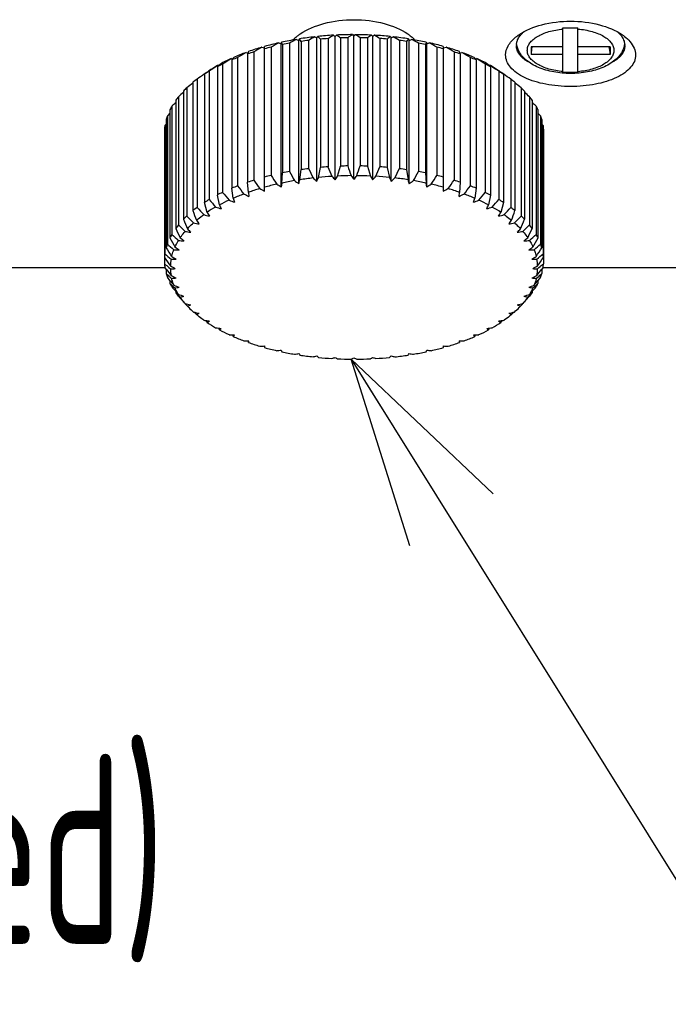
# Model space of a CAD drawing. Header units: millimetres. Extents: x 7 to 224, y -1107 to -1014.
# Tile 12 of 23: x 112 to 124, y -1107 to -1089. Entities that reach past the tile are written whole.
import ezdxf

# ---------------------------------------------------------------- set-up
doc = ezdxf.new("R2010")
doc.units = ezdxf.units.MM
doc.header["$LTSCALE"] = 16.335
doc.layers.get('0').update_dxf_attribs({"linetype": 'CONTINUOUS'})
doc.layers.add('标注', color=7, linetype='CONTINUOUS', lineweight=9)
doc.styles.add('HZ', font='gbenor.shx', dxfattribs={"width": 0.7, "height": 3.5, "bigfont": 'hztxt.shx'})
doc.dimstyles.get("Standard").update_dxf_attribs({"dimtxt": 3.5, "dimasz": 3.5, "dimexe": 1.5, "dimexo": 0.0625, "dimgap": 0.5, "dimtad": 1, "dimdsep": 46, "dimtxsty": 'HZ', "dimblk": 'OPEN30', "dimcen": 0.09, "dimadec": 0, "dimazin": 0, "dimtp": 0.01, "dimtm": 0.01, "dimtfac": 1, "dimtmove": 0, "dimatfit": 3, "dimldrblk": 'OPEN30', "dimfxl": 1, "dimtolj": 1, "dimarcsym": 0})

# ---------------------------------------------------------------- blocks, each defined once
blk = doc.blocks.new('_Open30')
at = {"color": 0, "linetype": 'ByBlock', "lineweight": -2}
for p, q in [((-1, 0.2679), (0, 0)), ((0, 0), (-1, -0.2679)), ((0, 0), (-1, 0))]:
    blk.add_line(p, q, dxfattribs=at)

msp = doc.modelspace()

# ---------------------------------------------------------------- linework, layer by layer
at = {"color": 7, "linetype": 'Continuous'}
for p, q in [((117.058, -1089.157), (117.096, -1089.178)), ((117.096, -1089.178), (117.114, -1089.151)), ((117.404, -1089.128), (117.438, -1089.151)), ((117.461, -1089.125), (117.438, -1089.151)), ((117.438, -1091.798), (117.438, -1089.151)), ((117.754, -1089.117), (117.783, -1089.142)), ((117.811, -1089.117), (117.783, -1089.142)), ((117.783, -1091.789), (117.783, -1089.142)), ((118.104, -1089.125), (118.128, -1089.151)), ((118.161, -1089.128), (118.128, -1089.151)), ((118.128, -1091.798), (118.128, -1089.151)), ((118.451, -1089.151), (118.469, -1089.178)), ((118.469, -1089.178), (118.507, -1089.157)), ((121.641, -1089.818), (121.641, -1088.989)), ((121.918, -1089.818), (121.918, -1088.989)), ((116.083, -1089.349), (116.133, -1089.363)), ((116.133, -1092.011), (116.133, -1089.335)), ((116.255, -1089.348), (116.255, -1091.718)), ((116.394, -1089.268), (116.44, -1089.285)), ((116.44, -1089.285), (116.446, -1089.256)), ((116.44, -1091.932), (116.44, -1089.285)), ((116.452, -1089.271), (116.446, -1089.256)), ((116.464, -1089.301), (116.464, -1091.671)), ((116.593, -1089.277), (116.593, -1091.647)), ((116.72, -1089.204), (116.763, -1089.223)), ((116.763, -1089.223), (116.775, -1089.195)), ((116.763, -1091.87), (116.763, -1089.223)), ((116.784, -1089.207), (116.775, -1089.195)), ((116.81, -1089.241), (116.81, -1091.611)), ((116.943, -1089.223), (116.943, -1091.594)), ((117.096, -1091.826), (117.096, -1089.178)), ((117.167, -1089.2), (117.167, -1091.57)), ((117.303, -1089.189), (117.303, -1091.559)), ((117.531, -1089.177), (117.531, -1091.547)), ((117.668, -1089.173), (117.668, -1091.544)), ((117.897, -1089.173), (117.897, -1091.544)), ((118.034, -1089.177), (118.034, -1091.547)), ((118.262, -1089.189), (118.262, -1091.559)), ((118.398, -1089.2), (118.398, -1091.57)), ((118.469, -1091.826), (118.469, -1089.178)), ((118.622, -1089.223), (118.622, -1091.594)), ((118.755, -1089.241), (118.755, -1091.611)), ((118.79, -1089.195), (118.781, -1089.207)), ((118.79, -1089.195), (118.802, -1089.223)), ((118.802, -1089.223), (118.845, -1089.204)), ((118.802, -1091.87), (118.802, -1089.223)), ((118.972, -1089.277), (118.972, -1091.647)), ((119.101, -1089.301), (119.101, -1091.671)), ((119.119, -1089.256), (119.125, -1089.285)), ((119.125, -1089.285), (119.171, -1089.268)), ((119.125, -1091.932), (119.125, -1089.285)), ((119.31, -1089.348), (119.31, -1091.718)), ((119.433, -1092.011), (119.433, -1089.335)), ((119.433, -1089.363), (119.482, -1089.349)), ((121.641, -1089.341), (121.053, -1089.341)), ((121.053, -1089.341), (121.053, -1089.482)), ((122.512, -1089.341), (121.918, -1089.341)), ((122.512, -1089.341), (122.512, -1089.482)), ((115.79, -1089.446), (115.827, -1089.454)), ((115.819, -1089.474), (115.819, -1091.844)), ((115.934, -1089.436), (115.934, -1091.806)), ((119.631, -1089.436), (119.631, -1091.806)), ((119.738, -1089.454), (119.775, -1089.446)), ((119.746, -1089.474), (119.746, -1091.844)), ((121.641, -1089.482), (121.053, -1089.482)), ((122.512, -1089.482), (121.918, -1089.482)), ((115.274, -1089.682), (115.251, -1089.697)), ((115.26, -1089.709), (115.26, -1092.08)), ((115.274, -1089.682), (115.287, -1089.684)), ((115.281, -1089.69), (115.287, -1089.684)), ((115.357, -1089.661), (115.357, -1092.031)), ((115.52, -1089.557), (115.513, -1089.562)), ((115.515, -1089.559), (115.52, -1089.557)), ((115.52, -1089.557), (115.544, -1089.561)), ((115.527, -1089.584), (115.537, -1089.571)), ((115.527, -1089.584), (115.527, -1091.955)), ((115.634, -1089.541), (115.634, -1091.911)), ((119.931, -1089.541), (119.931, -1091.911)), ((120.021, -1089.561), (120.045, -1089.557)), ((120.028, -1089.571), (120.038, -1089.584)), ((120.038, -1089.584), (120.038, -1091.955)), ((120.045, -1089.557), (120.05, -1089.559)), ((120.053, -1089.562), (120.045, -1089.557)), ((120.208, -1089.661), (120.208, -1092.031)), ((120.278, -1089.684), (120.291, -1089.682)), ((120.278, -1089.684), (120.288, -1089.693)), ((120.288, -1089.693), (120.306, -1089.709)), ((120.314, -1089.697), (120.291, -1089.682)), ((120.306, -1089.709), (120.306, -1092.08)), ((115.027, -1089.84), (115.018, -1089.846)), ((115.02, -1089.848), (115.02, -1092.218)), ((115.056, -1089.82), (115.027, -1089.84)), ((115.028, -1089.842), (115.043, -1089.83)), ((115.043, -1089.83), (115.048, -1089.827)), ((115.048, -1089.827), (115.058, -1089.82)), ((115.056, -1089.82), (115.058, -1089.82)), ((115.058, -1089.82), (115.066, -1089.813)), ((115.066, -1089.813), (115.089, -1089.796)), ((115.106, -1089.794), (115.106, -1092.165)), ((120.459, -1089.794), (120.459, -1092.165)), ((120.476, -1089.796), (120.499, -1089.813)), ((120.499, -1089.813), (120.508, -1089.82)), ((120.508, -1089.82), (120.51, -1089.82)), ((120.508, -1089.82), (120.522, -1089.83)), ((120.539, -1089.84), (120.51, -1089.82)), ((120.522, -1089.83), (120.537, -1089.842)), ((120.547, -1089.846), (120.539, -1089.84)), ((120.545, -1089.848), (120.545, -1092.218)), ((114.81, -1089.998), (114.81, -1092.369)), ((114.885, -1089.941), (114.885, -1092.311)), ((120.68, -1089.941), (120.68, -1092.311)), ((120.755, -1089.998), (120.755, -1092.369)), ((114.633, -1090.159), (114.633, -1092.529)), ((114.696, -1090.097), (114.696, -1092.468)), ((120.869, -1090.097), (120.869, -1092.468)), ((120.932, -1090.159), (120.932, -1092.529)), ((114.42, -1090.436), (114.42, -1092.807)), ((114.491, -1090.327), (114.491, -1092.698)), ((114.54, -1090.263), (114.54, -1092.633)), ((121.025, -1090.263), (121.025, -1092.633)), ((121.074, -1090.327), (121.074, -1092.698)), ((121.145, -1090.436), (121.145, -1092.807)), ((114.385, -1090.569), (114.337, -1090.615)), ((114.337, -1090.615), (114.337, -1092.985)), ((114.385, -1090.503), (114.385, -1092.873)), ((121.18, -1090.503), (121.18, -1092.873)), ((121.228, -1090.615), (121.18, -1090.569)), ((121.228, -1090.615), (121.228, -1092.985)), ((114.316, -1090.771), (114.292, -1090.796)), ((114.292, -1090.796), (114.292, -1093.167)), ((114.316, -1090.683), (114.316, -1093.053)), ((121.25, -1090.683), (121.25, -1093.053)), ((121.274, -1090.796), (121.25, -1090.771)), ((121.274, -1090.796), (121.274, -1093.167)), ((114.284, -1090.865), (114.284, -1093.35)), ((121.281, -1090.865), (121.281, -1093.35)), ((116.451, -1091.858), (116.464, -1091.671)), ((116.785, -1091.797), (116.81, -1091.611)), ((117.129, -1091.754), (117.167, -1091.57)), ((117.48, -1091.729), (117.531, -1091.547)), ((118.034, -1091.547), (118.085, -1091.729)), ((118.398, -1091.57), (118.436, -1091.754)), ((118.755, -1091.611), (118.781, -1091.797)), ((119.101, -1091.671), (119.114, -1091.858)), ((115.832, -1092.031), (115.819, -1091.844)), ((116.451, -1091.858), (116.44, -1091.932)), ((119.125, -1091.932), (119.114, -1091.858)), ((119.746, -1091.844), (119.733, -1092.031)), ((115.553, -1092.14), (115.527, -1091.955)), ((115.832, -1092.031), (115.843, -1092.105)), ((119.722, -1092.105), (119.733, -1092.031)), ((120.038, -1091.955), (120.012, -1092.14)), ((115.07, -1092.4), (115.02, -1092.218)), ((115.298, -1092.264), (115.26, -1092.08)), ((120.306, -1092.08), (120.267, -1092.264)), ((120.545, -1092.218), (120.495, -1092.4)), ((110.983, -1093.419), (114.292, -1093.419)), ((114.316, -1093.45), (114.292, -1093.419)), ((114.316, -1093.45), (114.316, -1093.532)), ((114.366, -1093.421), (114.392, -1093.444)), ((121.173, -1093.444), (121.199, -1093.421)), ((121.274, -1093.419), (121.25, -1093.45)), ((121.25, -1093.45), (121.25, -1093.532)), ((121.281, -1093.419), (123.883, -1093.419)), ((114.385, -1093.658), (114.337, -1093.6)), ((114.383, -1093.592), (114.384, -1093.593)), ((114.384, -1093.593), (114.416, -1093.621)), ((114.385, -1093.658), (114.385, -1093.712)), ((121.149, -1093.621), (121.181, -1093.593)), ((121.18, -1093.658), (121.18, -1093.712)), ((121.181, -1093.593), (121.182, -1093.592)), ((121.228, -1093.6), (121.18, -1093.658)), ((114.44, -1093.762), (114.447, -1093.768)), ((114.447, -1093.768), (114.477, -1093.796)), ((114.491, -1093.859), (114.491, -1093.887)), ((114.542, -1093.917), (114.491, -1093.859)), ((114.491, -1093.887), (114.519, -1093.914)), ((121.074, -1093.859), (121.023, -1093.917)), ((121.046, -1093.914), (121.074, -1093.887)), ((121.074, -1093.859), (121.074, -1093.887)), ((121.088, -1093.796), (121.119, -1093.768)), ((121.119, -1093.768), (121.125, -1093.762)), ((114.519, -1093.914), (114.547, -1093.94)), ((114.547, -1093.94), (114.574, -1093.966)), ((114.633, -1094.051), (114.633, -1094.056)), ((114.636, -1094.054), (114.633, -1094.051)), ((114.635, -1094.058), (114.633, -1094.056)), ((114.633, -1094.056), (114.658, -1094.081)), ((114.664, -1094.083), (114.636, -1094.054)), ((120.929, -1094.054), (120.901, -1094.083)), ((120.907, -1094.081), (120.932, -1094.056)), ((120.932, -1094.051), (120.929, -1094.054)), ((120.932, -1094.056), (120.93, -1094.058)), ((120.932, -1094.051), (120.932, -1094.056)), ((120.991, -1093.966), (121.018, -1093.94)), ((121.018, -1093.94), (121.046, -1093.914)), ((114.658, -1094.081), (114.662, -1094.086)), ((114.662, -1094.086), (114.682, -1094.106)), ((114.682, -1094.106), (114.707, -1094.131)), ((114.733, -1094.159), (114.707, -1094.131)), ((114.82, -1094.243), (114.836, -1094.246)), ((114.836, -1094.246), (114.852, -1094.264)), ((120.713, -1094.264), (120.729, -1094.246)), ((120.729, -1094.246), (120.745, -1094.243)), ((120.859, -1094.131), (120.832, -1094.159)), ((120.859, -1094.131), (120.883, -1094.106)), ((120.883, -1094.106), (120.907, -1094.081)), ((114.852, -1094.264), (114.873, -1094.288)), ((120.693, -1094.288), (120.713, -1094.264)), ((115.826, -1094.774), (115.843, -1094.774)), ((115.826, -1094.774), (115.832, -1094.804)), ((119.722, -1094.774), (119.739, -1094.774)), ((119.733, -1094.804), (119.739, -1094.774)), ((116.133, -1094.868), (116.133, -1094.899)), ((119.433, -1094.899), (119.433, -1094.868))]:
    msp.add_line(p, q, dxfattribs=at)
for centre, radius, start, end in [((117.223, -1089.752), 0.78, 129.7079, 133.0891), ((117.736, -1095.292), 6.172, 96.3047, 98.9568), ((122.888, -1099.363), 11.754, 119.7376, 120.3828), ((117.772, -1095.614), 6.497, 93.2472, 95.8087), ((114.356, -1092.213), 4.121, 46.9868, 47.9845), ((122.186, -1097.175), 9.361, 120.7225, 121.4417), ((117.782, -1095.788), 6.671, 90.2434, 92.7587), ((114.252, -1093.519), 5.441, 52.9441, 53.8575), ((121.661, -1095.207), 7.235, 122.6854, 123.4945), ((117.783, -1091.616), 2.488, 89.6404, 90.3596), ((113.904, -1095.207), 7.235, 56.5055, 57.3146), ((117.783, -1095.8), 6.682, 87.2435, 89.7545), ((121.313, -1093.519), 5.441, 126.1425, 127.0559), ((113.379, -1097.175), 9.361, 58.5583, 59.2775), ((117.791, -1095.648), 6.53, 84.1979, 86.7462), ((121.127, -1092.123), 4, 132.0004, 133.0284), ((112.677, -1099.363), 11.754, 59.6172, 60.2624), ((117.822, -1095.345), 6.226, 81.0546, 83.6839), ((117.364, -1093.712), 4.547, 106.3603, 109.6173), ((126.098, -1106.564), 19.916, 120.189, 120.6837), ((117.538, -1094.305), 5.165, 102.7977, 105.7878), ((117.542, -1094.654), 5.46, 103.6285, 104.957), ((124.841, -1104.127), 17.092, 119.6182, 120.1536), ((117.661, -1094.844), 5.718, 99.4686, 102.2609), ((112.944, -1090.682), 3.781, 21.4109, 21.9035), ((117.665, -1095.21), 6.029, 100.2428, 101.4867), ((123.772, -1101.703), 14.351, 119.43, 120.0148), ((117.167, -1089.692), 0.698, 133.0932, 136.3418), ((114.163, -1091.244), 3.32, 37.1139, 37.8643), ((117.739, -1095.666), 6.491, 97.0385, 98.223), ((117.773, -1095.988), 6.815, 93.9545, 95.1014), ((117.782, -1096.15), 6.978, 90.9363, 92.0658), ((117.783, -1096.15), 6.978, 87.9342, 89.0637), ((117.793, -1095.972), 6.8, 84.8973, 86.0468), ((117.83, -1095.641), 6.466, 81.7747, 82.9638), ((121.402, -1091.244), 3.32, 142.1357, 142.8861), ((111.794, -1101.703), 14.351, 59.9852, 60.57), ((117.891, -1094.913), 5.788, 77.756, 80.5145), ((118.4, -1089.689), 0.694, 43.6253, 46.855), ((117.906, -1095.177), 5.996, 78.5099, 79.7606), ((122.695, -1090.711), 3.861, 158.2317, 158.5861), ((122.304, -1090.555), 3.44, 157.8271, 158.2325), ((110.724, -1104.127), 17.092, 59.8464, 60.3818), ((118.007, -1094.384), 5.247, 74.2355, 77.1789), ((118.033, -1094.617), 5.422, 75.0383, 76.3762), ((109.467, -1106.564), 19.916, 59.3163, 59.811), ((118.174, -1093.797), 4.636, 70.4138, 73.6086), ((121.034, -1089.32), 0.251, 174.5749, 179.9836), ((121.605, -1089.482), 0.552, 165.1004, 179.971), ((121.961, -1089.482), 0.552, 0.0292, 14.8993), ((122.532, -1089.32), 0.251, 0.0163, 5.3792), ((117.14, -1093.107), 3.902, 110.2381, 113.8471), ((127.542, -1108.949), 22.77, 121.0707, 121.5312), ((117.365, -1094.039), 4.82, 107.2671, 108.7105), ((119.436, -1090.892), 3.885, 158.2723, 158.5854), ((119.042, -1090.735), 3.462, 157.8279, 158.2747), ((118.213, -1093.999), 4.778, 71.2832, 72.7392), ((116.523, -1090.735), 3.462, 21.7253, 22.1721), ((116.129, -1090.892), 3.885, 21.4146, 21.7277), ((108.024, -1108.949), 22.77, 58.4688, 58.9293), ((118.391, -1093.191), 3.992, 66.1936, 69.7211), ((116.581, -1092.007), 2.667, 119.9183, 123.6855), ((131.139, -1113.559), 28.667, 123.6559, 124.0047), ((116.864, -1092.796), 3.479, 115.6686, 117.4615), ((118.183, -1092.843), 4.286, 132.6218, 133.0083), ((117.904, -1092.539), 3.873, 131.996, 132.4979), ((116.874, -1092.524), 3.261, 114.6183, 118.5993), ((129.214, -1111.289), 25.687, 122.2365, 122.6482), ((117.136, -1093.406), 4.147, 111.245, 112.8402), ((118.167, -1091.581), 3.31, 142.3925, 142.5964), ((117.984, -1091.44), 3.079, 141.8481, 142.3965), ((118.445, -1093.366), 4.104, 67.1515, 68.7632), ((117.581, -1091.44), 3.079, 37.6035, 38.1519), ((117.398, -1091.581), 3.31, 37.4036, 37.6075), ((118.654, -1092.6), 3.346, 61.4512, 65.3312), ((106.351, -1111.289), 25.687, 57.3518, 57.7635), ((118.72, -1092.76), 3.438, 62.5279, 64.342), ((117.661, -1092.539), 3.873, 47.5021, 48.004), ((118.95, -1092.062), 2.731, 56.3588, 60.0374), ((104.426, -1113.559), 28.667, 55.9953, 56.3441), ((133.264, -1115.628), 31.585, 125.2869, 125.583), ((116.55, -1092.23), 2.831, 120.976, 122.7223), ((116.486, -1091.863), 2.494, 123.7079, 124.0542), ((116.6, -1092.313), 2.928, 120.6761, 120.9806), ((118.965, -1092.313), 2.928, 59.0194, 59.3239), ((119.079, -1091.863), 2.494, 55.9458, 56.2921), ((119.032, -1092.203), 2.799, 57.2679, 59.0338), ((102.301, -1115.628), 31.585, 54.417, 54.7131), ((135.641, -1117.519), 34.505, 127.1333, 127.3728), ((116.244, -1091.783), 2.29, 126.4095, 128.7782), ((119.341, -1091.757), 2.257, 51.2048, 53.6075), ((99.925, -1117.519), 34.505, 52.6272, 52.8667), ((138.273, -1119.186), 37.413, 129.1864, 129.3705), ((115.935, -1091.423), 1.815, 133.0767, 135.8421), ((119.648, -1091.404), 1.788, 44.1374, 46.9438), ((97.292, -1119.186), 37.413, 50.6295, 50.8136), ((115.423, -1091.017), 1.159, 149.9479, 153.6786), ((141.168, -1120.588), 40.306, 131.4425, 131.5767), ((115.655, -1091.17), 1.437, 140.8699, 144.1012), ((119.926, -1091.158), 1.417, 35.8756, 39.1533), ((94.397, -1120.588), 40.306, 48.4233, 48.5575), ((120.154, -1091.01), 1.145, 26.2984, 30.0752), ((115.258, -1090.944), 0.978, 160.3326, 164.5142), ((120.315, -1090.941), 0.969, 15.4679, 19.6852), ((115.169, -1090.923), 0.887, 171.7823, 176.2504), ((120.396, -1090.923), 0.887, 3.7496, 8.2177), ((117.659, -1097.548), 5.996, 100.2394, 101.4901), ((172.059, -1060.964), 63.388, 208.95064, 209.12297), ((117.735, -1098.011), 6.466, 97.0362, 98.2253), ((180.127, -1060.966), 70.215, 205.8611, 206.01654), ((117.772, -1098.343), 6.8, 93.9532, 95.1027), ((190.609, -1061.072), 79.393, 202.58162, 202.71879), ((117.782, -1098.52), 6.978, 90.9363, 92.0658), ((205.033, -1061.247), 92.469, 199.12541, 199.24281), ((30.532, -1061.247), 92.469, 340.75719, 340.87459), ((117.783, -1098.52), 6.978, 87.9342, 89.0637), ((44.956, -1061.072), 79.393, 337.28121, 337.41838), ((117.792, -1098.358), 6.815, 84.8986, 86.0455), ((55.438, -1060.966), 70.215, 333.98346, 334.1389), ((117.826, -1098.036), 6.491, 81.777, 82.9615), ((63.506, -1060.964), 63.388, 330.87703, 331.04936), ((117.9, -1097.58), 6.029, 78.5133, 79.7572), ((117.352, -1096.369), 4.778, 107.2608, 108.7168), ((160.132, -1061.4), 53.647, 214.5264, 214.7291), ((117.532, -1096.987), 5.422, 103.6238, 104.9617), ((117.536, -1096.98), 5.235, 103.0309, 105.5546), ((165.562, -1061.098), 58.041, 211.84109, 212.0291), ((123.816, -1079.979), 14.045, 237.9194, 238.3246), ((117.66, -1097.525), 5.794, 99.6861, 102.0435), ((124.878, -1080.699), 13.808, 233.6053, 234.0036), ((93.295, -1084.843), 24.497, 343.3312, 343.5089), ((117.736, -1097.977), 6.252, 96.5109, 98.7506), ((126.016, -1081.479), 13.66, 228.8477, 229.2351), ((100.678, -1084.374), 18.03, 335.5874, 335.8363), ((117.772, -1098.302), 6.579, 93.4461, 95.6098), ((127.316, -1082.277), 13.72, 223.5769, 223.9468), ((104.355, -1083.761), 15.354, 328.4358, 328.7394), ((117.782, -1098.476), 6.754, 90.4384, 92.5637), ((128.938, -1083.051), 14.171, 217.7293, 218.0724), ((106.627, -1083.051), 14.171, 321.9276, 322.2707), ((117.783, -1098.486), 6.763, 87.4379, 89.5601), ((131.21, -1083.761), 15.354, 211.2606, 211.5642), ((108.249, -1082.277), 13.72, 316.0532, 316.4231), ((117.791, -1098.33), 6.608, 84.3949, 86.5492), ((134.887, -1084.374), 18.03, 204.1637, 204.4126), ((109.549, -1081.479), 13.66, 310.7649, 311.1523), ((117.823, -1098.022), 6.298, 81.2576, 83.481), ((142.172, -1084.873), 24.395, 196.4907, 196.6691), ((110.687, -1080.699), 13.808, 305.9964, 306.3947), ((117.894, -1097.584), 5.854, 77.9686, 80.3019), ((111.75, -1079.979), 14.045, 301.6754, 302.0806), ((70.004, -1061.098), 58.041, 327.9709, 328.15891), ((118.012, -1097.048), 5.305, 74.462, 76.9524), ((118.023, -1097.024), 5.46, 75.043, 76.3715), ((75.433, -1061.4), 53.647, 325.2709, 325.4736), ((118.2, -1096.409), 4.82, 71.2895, 72.7329), ((116.846, -1095.13), 3.438, 115.658, 117.4721), ((151.339, -1062.615), 46.476, 219.2668, 219.4969), ((117.121, -1095.737), 4.104, 111.2368, 112.8485), ((117.135, -1095.768), 3.957, 110.5204, 113.5648), ((155.458, -1061.899), 49.867, 217.0027, 217.2193), ((121.759, -1078.88), 14.488, 245.4864, 245.8997), ((117.36, -1096.38), 4.61, 106.6147, 109.3629), ((122.783, -1079.36), 14.292, 241.8585, 242.2682), ((112.782, -1079.36), 14.292, 297.7318, 298.1415), ((118.181, -1096.452), 4.686, 70.6593, 73.3631), ((113.806, -1078.88), 14.488, 294.1003, 294.5136), ((80.107, -1061.899), 49.867, 322.7807, 322.9973), ((118.401, -1095.839), 4.034, 66.4643, 69.4505), ((118.429, -1095.776), 4.147, 67.1598, 68.755), ((84.226, -1062.615), 46.476, 320.5031, 320.7332), ((118.701, -1095.167), 3.479, 62.5385, 64.3314), ((116.541, -1094.585), 2.813, 120.6562, 122.7302), ((147.645, -1063.563), 43.322, 221.3157, 221.5591), ((116.868, -1095.181), 3.313, 114.8505, 118.2796), ((120.736, -1078.57), 14.587, 248.861, 249.2779), ((139.042, -1085.187), 24.497, 196.4911, 196.6688), ((96.621, -1085.216), 24.395, 343.3309, 343.5093), ((114.829, -1078.57), 14.587, 290.7221, 291.139), ((118.664, -1095.248), 3.387, 61.758, 65.1119), ((87.92, -1063.563), 43.322, 318.4409, 318.6843), ((119.005, -1094.617), 2.851, 57.2833, 59.3303), ((116.224, -1094.128), 2.257, 126.3925, 128.7952), ((202.175, -1062.072), 92.469, 199.12541, 199.24281), ((144.291, -1064.75), 40.302, 223.1451, 223.4019), ((118.715, -1078.561), 14.368, 255.0538, 255.4813), ((116.572, -1094.655), 2.709, 119.7317, 123.6547), ((128.195, -1084.432), 15.354, 211.2606, 211.5642), ((119.718, -1078.458), 14.554, 252.0342, 252.4558), ((131.748, -1084.883), 18.03, 204.1637, 204.4126), ((103.817, -1084.883), 18.03, 335.5874, 335.8363), ((115.848, -1078.458), 14.554, 287.5442, 287.9658), ((118.958, -1094.713), 2.777, 56.3934, 60.2203), ((107.37, -1084.432), 15.354, 328.4358, 328.7394), ((116.85, -1078.561), 14.368, 284.5187, 284.9462), ((91.275, -1064.75), 40.302, 316.5981, 316.8549), ((119.321, -1094.153), 2.29, 51.2218, 53.5905), ((33.39, -1062.072), 92.469, 340.75719, 340.87459), ((115.917, -1093.774), 1.788, 133.0562, 135.8626), ((187.939, -1062.042), 79.393, 202.58162, 202.71879), ((141.222, -1066.174), 37.35, 224.7481, 225.0189), ((117.742, -1078.888), 14.013, 257.9639, 258.3994), ((126.081, -1083.876), 14.171, 217.7293, 218.0724), ((109.485, -1083.876), 14.171, 321.9276, 322.2707), ((117.823, -1078.888), 14.013, 281.6006, 282.0361), ((94.343, -1066.174), 37.35, 314.9811, 315.2519), ((47.626, -1062.042), 79.393, 337.28121, 337.41838), ((119.63, -1093.793), 1.815, 44.1579, 46.9233), ((115.411, -1093.38), 1.145, 149.9248, 153.7016), ((135.822, -1069.672), 31.516, 227.2284, 227.5293), ((115.639, -1093.528), 1.417, 140.8467, 144.1244), ((177.674, -1062.071), 70.215, 205.8611, 206.01654), ((138.405, -1067.821), 34.426, 226.1145, 226.3998), ((116.819, -1079.44), 13.485, 260.8071, 261.2531), ((124.646, -1083.247), 13.72, 223.5769, 223.9468), ((110.919, -1083.247), 13.72, 316.0532, 316.4231), ((118.747, -1079.44), 13.485, 278.7469, 279.1929), ((97.16, -1067.821), 34.426, 313.6002, 313.8855), ((57.891, -1062.071), 70.215, 333.98346, 334.1389), ((99.743, -1069.672), 31.516, 312.4707, 312.7716), ((119.91, -1093.54), 1.437, 35.8988, 39.1301), ((120.142, -1093.387), 1.159, 26.3214, 30.0521), ((115.25, -1093.311), 0.969, 160.3148, 164.5321), ((133.463, -1071.694), 28.62, 228.067, 228.385), ((169.851, -1062.19), 63.388, 208.95064, 209.12297), ((115.962, -1080.206), 12.791, 263.6265, 264.0859), ((123.564, -1082.583), 13.66, 228.8477, 229.2351), ((112.001, -1082.583), 13.66, 310.7649, 311.1523), ((119.603, -1080.206), 12.791, 275.9141, 276.3735), ((65.714, -1062.19), 63.388, 330.87703, 331.04936), ((102.102, -1071.694), 28.62, 311.615, 311.933), ((120.308, -1093.314), 0.978, 15.4858, 19.6674), ((115.169, -1093.293), 0.887, 171.7823, 176.2504), ((131.324, -1073.849), 25.754, 228.5977, 228.9343), ((163.622, -1062.433), 58.041, 211.84109, 212.0291), ((115.191, -1081.169), 11.945, 266.4678, 266.9442), ((122.67, -1081.925), 13.808, 233.6053, 234.0036), ((112.895, -1081.925), 13.808, 305.9964, 306.3947), ((120.374, -1081.169), 11.945, 273.0558, 273.5322), ((71.943, -1062.433), 58.041, 327.9709, 328.15891), ((104.241, -1073.849), 25.754, 311.0657, 311.4023), ((120.396, -1093.293), 0.887, 3.7496, 8.2177), ((158.482, -1062.829), 53.647, 214.5264, 214.7291), ((115.169, -1093.292), 0.887, 183.7496, 188.2177), ((129.614, -1075.854), 23.261, 228.7758, 229.0439), ((115.249, -1093.418), 0.857, 169.8031, 178.2296), ((114.524, -1082.3), 10.967, 269.3826, 269.8802), ((121.876, -1081.314), 14.045, 237.9194, 238.3246), ((113.689, -1081.314), 14.045, 301.6754, 302.0806), ((121.042, -1082.3), 10.967, 270.1198, 270.6174), ((120.312, -1093.419), 0.862, 1.7945, 10.1728), ((77.083, -1062.829), 53.647, 325.2709, 325.4736), ((105.951, -1075.854), 23.261, 310.9561, 311.2242), ((120.396, -1093.292), 0.887, 351.7823, 356.2504), ((153.667, -1063.746), 49.303, 217.047, 217.22), ((115.258, -1093.271), 0.978, 195.4858, 199.6674), ((127.973, -1078.077), 20.625, 228.5345, 228.784), ((121.133, -1080.789), 14.292, 241.8585, 242.2682), ((113.973, -1083.565), 9.888, 272.4324, 272.9562), ((115.254, -1093.417), 0.862, 181.7945, 190.1728), ((114.432, -1080.789), 14.292, 297.7318, 298.1415), ((121.593, -1083.565), 9.888, 267.0438, 267.5676), ((120.317, -1093.417), 0.857, 349.8031, 358.2296), ((81.899, -1063.746), 49.303, 322.78, 322.953), ((107.593, -1078.077), 20.625, 311.216, 311.4655), ((120.315, -1093.274), 0.969, 340.3148, 344.5321), ((149.547, -1064.819), 45.476, 219.3576, 219.4982), ((115.423, -1093.198), 1.159, 206.3214, 210.0521), ((126.541, -1080.313), 18.092, 227.7845, 228.0199), ((120.417, -1080.387), 14.488, 245.4864, 245.8997), ((113.549, -1084.922), 8.742, 275.6952, 276.251), ((115.149, -1080.387), 14.488, 294.1003, 294.5136), ((122.016, -1084.922), 8.742, 263.749, 264.3048), ((86.018, -1064.819), 45.476, 320.5018, 320.6424), ((109.024, -1080.313), 18.092, 311.9801, 312.2155), ((120.154, -1093.205), 1.145, 329.9248, 333.7016), ((147.726, -1064.501), 44.344, 221.3172, 221.4554), ((119.716, -1080.14), 14.587, 248.861, 249.2779), ((113.257, -1086.326), 7.569, 279.2746, 279.8694), ((115.623, -1093.069), 1.397, 215.8698, 217.5203), ((115.849, -1080.14), 14.587, 290.7221, 291.139), ((122.308, -1086.326), 7.569, 260.1306, 260.7254), ((119.942, -1093.069), 1.397, 322.4797, 324.1302), ((87.839, -1064.501), 44.344, 318.5446, 318.6828), ((115.655, -1093.044), 1.437, 217.5152, 218.0855), ((115.68, -1093.025), 1.469, 218.0872, 219.121), ((144.355, -1066.006), 40.864, 223.1461, 223.3366), ((119.031, -1080.072), 14.554, 252.0342, 252.4558), ((113.098, -1087.728), 6.41, 283.3153, 283.9569), ((116.534, -1080.072), 14.554, 287.5442, 287.9658), ((122.467, -1087.728), 6.41, 256.0431, 256.6847), ((91.21, -1066.006), 40.864, 316.6634, 316.8539), ((119.885, -1093.025), 1.469, 320.879, 321.9128), ((119.91, -1093.044), 1.437, 321.9145, 322.4848), ((118.37, -1080.202), 14.368, 255.0538, 255.4813), ((113.063, -1089.08), 5.312, 288.0283, 288.7248), ((116.022, -1092.903), 1.8, 224.2495, 228.1083), ((117.743, -1080.537), 14.014, 258.0279, 258.3994), ((117.822, -1080.537), 14.014, 281.6006, 281.9721), ((119.569, -1092.93), 1.763, 311.8509, 315.7913), ((117.195, -1080.202), 14.368, 284.5187, 284.9462), ((122.502, -1089.08), 5.312, 251.2752, 251.9717), ((113.134, -1090.333), 4.32, 293.7314, 294.4889), ((117.162, -1081.092), 13.474, 260.807, 260.9528), ((117.164, -1081.075), 13.491, 260.9529, 261.253), ((123.021, -1088.475), 9.936, 216.5955, 216.8598), ((113.279, -1091.443), 3.487, 300.9156, 301.7312), ((116.608, -1092.122), 2.777, 236.3934, 240.2203), ((118.993, -1092.18), 2.709, 299.7317, 303.6547), ((118.401, -1081.075), 13.491, 278.747, 279.0471), ((122.286, -1091.443), 3.487, 238.2688, 239.0844), ((112.545, -1088.475), 9.936, 323.1402, 323.4045), ((118.403, -1081.092), 13.474, 279.0472, 279.193), ((122.431, -1090.333), 4.32, 245.5111, 246.2686), ((116.647, -1081.832), 12.779, 263.6264, 263.8531), ((116.649, -1081.809), 12.803, 263.8531, 264.0858), ((123.42, -1089.779), 9.43, 210.3067, 210.5407), ((113.423, -1092.363), 2.897, 310.3312, 311.1723), ((116.901, -1091.587), 3.387, 241.758, 245.1119), ((118.698, -1091.654), 3.313, 294.8505, 298.2796), ((118.916, -1081.809), 12.803, 275.9142, 276.1469), ((122.128, -1092.379), 2.876, 228.8246, 229.6719), ((112.145, -1089.779), 9.43, 329.4593, 329.6933), ((118.918, -1081.832), 12.779, 276.1469, 276.3736), ((116.211, -1082.748), 11.935, 266.4677, 266.7797), ((116.212, -1082.719), 11.963, 266.7796, 266.9441), ((125.21, -1090.76), 10.428, 201.9868, 202.171), ((113.403, -1093.075), 2.691, 323.0008, 323.7746), ((117.164, -1090.996), 4.034, 246.4643, 249.4505), ((115.866, -1083.813), 10.961, 269.3825, 269.7908), ((112.416, -1093.548), 3.64, 339.8014, 340.3042), ((117.384, -1090.383), 4.686, 250.6593, 253.3631), ((118.205, -1090.455), 4.61, 286.6147, 289.3629), ((123.104, -1093.564), 3.592, 199.6924, 200.202), ((119.699, -1083.813), 10.961, 270.2092, 270.6175), ((118.43, -1091.068), 3.957, 290.5204, 293.5648), ((119.353, -1082.719), 11.963, 273.0559, 273.2204), ((122.14, -1093.091), 2.664, 216.2214, 217.0031), ((110.355, -1090.76), 10.428, 337.829, 338.0132), ((119.355, -1082.748), 11.935, 273.2203, 273.5323), ((115.623, -1084.994), 9.888, 272.4324, 272.9562), ((117.554, -1089.788), 5.305, 254.462, 256.9524), ((115.488, -1086.257), 8.742, 275.6952, 276.251), ((119.867, -1093.72), 3.64, 199.6958, 200.1986), ((117.671, -1089.252), 5.854, 257.9686, 260.3019), ((117.905, -1089.31), 5.794, 279.6861, 282.0435), ((115.743, -1093.736), 3.592, 339.798, 340.3076), ((120.077, -1086.257), 8.742, 263.749, 264.3048), ((118.029, -1089.856), 5.235, 283.0309, 285.5546), ((119.943, -1084.994), 9.888, 267.0438, 267.5676), ((115.466, -1087.552), 7.569, 279.2746, 279.8694), ((118.934, -1093.418), 2.691, 216.2254, 216.9992), ((117.742, -1088.813), 6.298, 261.2576, 263.481), ((115.55, -1088.832), 6.41, 283.3153, 283.9569), ((119.004, -1092.873), 2.897, 228.8277, 229.6688), ((117.774, -1088.505), 6.608, 264.3949, 266.5492), ((115.732, -1090.05), 5.312, 288.0283, 288.7248), ((119.272, -1092.114), 3.487, 238.2688, 239.0844), ((117.782, -1088.35), 6.763, 267.4379, 269.5601), ((115.992, -1091.158), 4.32, 293.7314, 294.4889), ((119.573, -1091.158), 4.32, 245.5111, 246.2686), ((117.783, -1088.359), 6.754, 270.4384, 272.5637), ((116.293, -1092.114), 3.487, 300.9156, 301.7312), ((119.833, -1090.05), 5.312, 251.2752, 251.9717), ((117.793, -1088.534), 6.579, 273.4461, 275.6098), ((116.575, -1092.889), 2.876, 310.3281, 311.1754), ((120.015, -1088.832), 6.41, 256.0431, 256.6847), ((117.83, -1088.859), 6.252, 276.5109, 278.7506), ((116.653, -1093.435), 2.664, 322.9969, 323.7786), ((120.1, -1087.552), 7.569, 260.1306, 260.7254)]:
    msp.add_arc(centre, radius, start, end, dxfattribs=at)
for points, knots in [([(116.789, -1089.103), (116.921, -1089.012), (117.25, -1088.881), (117.783, -1088.819), (118.316, -1088.881), (118.645, -1089.013), (118.776, -1089.103)], [0, 0, 0, 0, 0.47893, 1.038248, 1.597501, 2.076335, 2.076335, 2.076335, 2.076335]), ([(120.828, -1089.119), (120.954, -1089.032), (121.271, -1088.907), (121.783, -1088.847), (122.295, -1088.907), (122.611, -1089.033), (122.738, -1089.12)], [0, 0, 0, 0, 0.460076, 0.997775, 1.535399, 1.995361, 1.995361, 1.995361, 1.995361]), ([(116.725, -1089.152), (116.73, -1089.148), (116.751, -1089.131), (116.773, -1089.114), (116.789, -1089.103)], [0, 0, 0, 0, 0.01984876, 0.0812869, 0.0812869, 0.0812869, 0.0812869]), ([(118.776, -1089.103), (118.785, -1089.109), (118.82, -1089.134), (118.852, -1089.161), (118.875, -1089.182)], [0, 0, 0, 0, 0.0329338, 0.1268428, 0.1268428, 0.1268428, 0.1268428]), ([(120.583, -1089.493), (120.583, -1089.435), (120.622, -1089.306), (120.713, -1089.21), (120.767, -1089.166)], [0, 0, 0, 0, 0.1753138, 0.3854571, 0.3854571, 0.3854571, 0.3854571]), ([(120.767, -1089.166), (120.772, -1089.162), (120.792, -1089.146), (120.812, -1089.13), (120.828, -1089.119)], [0, 0, 0, 0, 0.01872157, 0.07664326, 0.07664326, 0.07664326, 0.07664326]), ([(120.796, -1089.239), (120.798, -1089.231), (120.811, -1089.196), (120.83, -1089.164), (120.847, -1089.141)], [0, 0, 0, 0, 0.026542, 0.1110398, 0.1110398, 0.1110398, 0.1110398]), ([(120.847, -1089.141), (120.852, -1089.135), (120.872, -1089.108), (120.895, -1089.084), (120.914, -1089.067)], [0, 0, 0, 0, 0.02389414, 0.09985899, 0.09985899, 0.09985899, 0.09985899]), ([(121.641, -1089.8), (121.596, -1089.796), (121.509, -1089.785), (121.383, -1089.756), (121.27, -1089.716), (121.171, -1089.668), (121.102, -1089.619), (121.057, -1089.577), (121.023, -1089.535), (120.997, -1089.49), (120.985, -1089.442), (120.982, -1089.407), (120.985, -1089.372), (120.997, -1089.324), (121.023, -1089.278), (121.057, -1089.237), (121.102, -1089.194), (121.171, -1089.146), (121.27, -1089.097), (121.383, -1089.058), (121.509, -1089.029), (121.596, -1089.017), (121.641, -1089.013)], [0, 0, 0, 0, 0.135554, 0.264957, 0.385627, 0.495539, 0.593534, 0.638093, 0.679847, 0.756075, 0.791774, 0.826697, 0.86162, 0.897319, 0.973547, 1.015301, 1.05986, 1.157855, 1.267767, 1.388437, 1.51784, 1.653394, 1.653394, 1.653394, 1.653394]), ([(121.918, -1089.013), (121.963, -1089.016), (122.051, -1089.028), (122.178, -1089.057), (122.293, -1089.096), (122.392, -1089.145), (122.462, -1089.193), (122.507, -1089.236), (122.542, -1089.278), (122.568, -1089.324), (122.58, -1089.371), (122.584, -1089.407), (122.58, -1089.442), (122.568, -1089.49), (122.542, -1089.536), (122.507, -1089.578), (122.462, -1089.62), (122.392, -1089.669), (122.293, -1089.718), (122.178, -1089.757), (122.051, -1089.786), (121.963, -1089.797), (121.918, -1089.801)], [0, 0, 0, 0, 0.136485, 0.266861, 0.388488, 0.499284, 0.598048, 0.642938, 0.684987, 0.7617, 0.797603, 0.832718, 0.867833, 0.903737, 0.980449, 1.022498, 1.067389, 1.166152, 1.276948, 1.398575, 1.528951, 1.665436, 1.665436, 1.665436, 1.665436]), ([(122.651, -1089.067), (122.661, -1089.076), (122.696, -1089.11), (122.726, -1089.149), (122.744, -1089.181)], [0, 0, 0, 0, 0.0393009, 0.1471042, 0.1471042, 0.1471042, 0.1471042]), ([(122.738, -1089.12), (122.751, -1089.129), (122.802, -1089.166), (122.849, -1089.209), (122.879, -1089.244)], [0, 0, 0, 0, 0.0500865, 0.188326, 0.188326, 0.188326, 0.188326]), ([(120.993, -1089.619), (120.961, -1089.599), (120.904, -1089.558), (120.835, -1089.485), (120.792, -1089.405), (120.783, -1089.348), (120.783, -1089.32)], [0, 0, 0, 0, 0.1115096, 0.2099862, 0.2980937, 0.380677, 0.380677, 0.380677, 0.380677]), ([(120.817, -1089.398), (120.814, -1089.39), (120.801, -1089.357), (120.792, -1089.323), (120.788, -1089.297)], [0, 0, 0, 0, 0.0265553, 0.1060515, 0.1060515, 0.1060515, 0.1060515]), ([(122.783, -1089.32), (122.783, -1089.348), (122.773, -1089.405), (122.73, -1089.485), (122.662, -1089.559), (122.604, -1089.599), (122.573, -1089.619)], [0, 0, 0, 0, 0.082496, 0.1706242, 0.2691851, 0.3806995, 0.3806995, 0.3806995, 0.3806995]), ([(122.744, -1089.181), (122.747, -1089.185), (122.757, -1089.204), (122.765, -1089.224), (122.77, -1089.239)], [0, 0, 0, 0, 0.01648259, 0.06415098, 0.06415098, 0.06415098, 0.06415098]), ([(122.778, -1089.297), (122.773, -1089.323), (122.764, -1089.357), (122.751, -1089.39), (122.748, -1089.398)], [0, 0, 0, 0, 0.0793491, 0.1058563, 0.1058563, 0.1058563, 0.1058563]), ([(122.879, -1089.244), (122.91, -1089.281), (122.962, -1089.358), (122.983, -1089.45), (122.983, -1089.493)], [0, 0, 0, 0, 0.1453142, 0.274454, 0.274454, 0.274454, 0.274454]), ([(122.983, -1089.493), (122.983, -1089.533), (122.966, -1089.617), (122.892, -1089.73), (122.778, -1089.83), (122.566, -1089.952), (122.228, -1090.05), (121.783, -1090.089), (121.338, -1090.05), (121, -1089.952), (120.787, -1089.831), (120.673, -1089.73), (120.6, -1089.617), (120.583, -1089.533), (120.583, -1089.493)], [0, 0, 0, 0, 0.118789, 0.248746, 0.398369, 0.570929, 0.979489, 1.442079, 1.90468, 2.313242, 2.48587, 2.635427, 2.765369, 2.884178, 2.884178, 2.884178, 2.884178]), ([(121.783, -1089.834), (121.73, -1089.834), (121.625, -1089.829), (121.472, -1089.808), (121.326, -1089.774), (121.191, -1089.727), (121.069, -1089.667), (120.963, -1089.593), (120.876, -1089.505), (120.833, -1089.435), (120.817, -1089.398)], [0, 0, 0, 0, 0.158395, 0.313925, 0.464093, 0.607079, 0.742145, 0.869922, 0.992437, 1.112433, 1.112433, 1.112433, 1.112433]), ([(122.748, -1089.398), (122.732, -1089.435), (122.689, -1089.505), (122.602, -1089.593), (122.496, -1089.667), (122.375, -1089.727), (122.24, -1089.774), (122.094, -1089.808), (121.94, -1089.829), (121.835, -1089.834), (121.783, -1089.834)], [0, 0, 0, 0, 0.119993, 0.242506, 0.370279, 0.50534, 0.64832, 0.798479, 0.953999, 1.112383, 1.112383, 1.112383, 1.112383]), ([(121.783, -1089.819), (121.759, -1089.819), (121.712, -1089.819), (121.665, -1089.818), (121.641, -1089.818)], [0, 0, 0, 0, 0.0705983, 0.1411917, 0.1411917, 0.1411917, 0.1411917]), ([(114.873, -1092.547), (114.883, -1092.538), (114.928, -1092.502), (114.974, -1092.467), (115.009, -1092.442)], [0, 0, 0, 0, 0.0422342, 0.1723863, 0.1723863, 0.1723863, 0.1723863]), ([(120.556, -1092.442), (120.568, -1092.451), (120.614, -1092.485), (120.66, -1092.52), (120.693, -1092.547)], [0, 0, 0, 0, 0.043967, 0.1723857, 0.1723857, 0.1723857, 0.1723857]), ([(114.707, -1092.704), (114.715, -1092.695), (114.752, -1092.656), (114.791, -1092.619), (114.82, -1092.593)], [0, 0, 0, 0, 0.0390611, 0.159529, 0.159529, 0.159529, 0.159529]), ([(120.745, -1092.593), (120.755, -1092.602), (120.794, -1092.638), (120.832, -1092.675), (120.859, -1092.704)], [0, 0, 0, 0, 0.0407191, 0.1595281, 0.1595281, 0.1595281, 0.1595281]), ([(114.574, -1092.869), (114.581, -1092.859), (114.61, -1092.819), (114.64, -1092.78), (114.664, -1092.752)], [0, 0, 0, 0, 0.0361734, 0.1476072, 0.1476072, 0.1476072, 0.1476072]), ([(120.901, -1092.752), (120.909, -1092.762), (120.941, -1092.799), (120.97, -1092.839), (120.991, -1092.869)], [0, 0, 0, 0, 0.0376552, 0.1476062, 0.1476062, 0.1476062, 0.1476062]), ([(114.477, -1093.04), (114.482, -1093.029), (114.502, -1092.988), (114.524, -1092.948), (114.542, -1092.919)], [0, 0, 0, 0, 0.0337855, 0.137449, 0.137449, 0.137449, 0.137449]), ([(121.023, -1092.919), (121.029, -1092.929), (121.053, -1092.968), (121.074, -1093.009), (121.088, -1093.04)], [0, 0, 0, 0, 0.0349744, 0.1374479, 0.1374479, 0.1374479, 0.1374479]), ([(114.416, -1093.215), (114.419, -1093.204), (114.43, -1093.162), (114.444, -1093.121), (114.456, -1093.091)], [0, 0, 0, 0, 0.0321233, 0.1299569, 0.1299569, 0.1299569, 0.1299569]), ([(121.11, -1093.091), (121.114, -1093.101), (121.129, -1093.141), (121.141, -1093.183), (121.149, -1093.215)], [0, 0, 0, 0, 0.0329003, 0.129956, 0.129956, 0.129956, 0.129956]), ([(114.456, -1093.745), (114.452, -1093.734), (114.436, -1093.694), (114.424, -1093.652), (114.416, -1093.621)], [0, 0, 0, 0, 0.0329003, 0.129956, 0.129956, 0.129956, 0.129956]), ([(121.149, -1093.621), (121.146, -1093.631), (121.135, -1093.673), (121.122, -1093.714), (121.11, -1093.745)], [0, 0, 0, 0, 0.0321233, 0.1299569, 0.1299569, 0.1299569, 0.1299569]), ([(114.542, -1093.917), (114.536, -1093.907), (114.513, -1093.867), (114.491, -1093.827), (114.477, -1093.796)], [0, 0, 0, 0, 0.0349744, 0.1374479, 0.1374479, 0.1374479, 0.1374479]), ([(121.088, -1093.796), (121.083, -1093.806), (121.064, -1093.847), (121.041, -1093.887), (121.023, -1093.917)], [0, 0, 0, 0, 0.0337855, 0.137449, 0.137449, 0.137449, 0.137449]), ([(114.664, -1094.083), (114.656, -1094.074), (114.625, -1094.036), (114.595, -1093.997), (114.574, -1093.966)], [0, 0, 0, 0, 0.0376552, 0.1476062, 0.1476062, 0.1476062, 0.1476062]), ([(120.991, -1093.966), (120.984, -1093.976), (120.956, -1094.016), (120.925, -1094.055), (120.901, -1094.083)], [0, 0, 0, 0, 0.0361734, 0.1476072, 0.1476072, 0.1476072, 0.1476072]), ([(115.009, -1094.393), (114.997, -1094.384), (114.951, -1094.351), (114.905, -1094.315), (114.873, -1094.288)], [0, 0, 0, 0, 0.043967, 0.1723857, 0.1723857, 0.1723857, 0.1723857]), ([(120.693, -1094.288), (120.682, -1094.297), (120.637, -1094.333), (120.591, -1094.368), (120.556, -1094.393)], [0, 0, 0, 0, 0.0422342, 0.1723863, 0.1723863, 0.1723863, 0.1723863])]:
    msp.add_open_spline(points, degree=3, knots=knots, dxfattribs=at)
for points in [[(121.641, -1088.989), (121.688, -1088.99), (121.736, -1088.99), (121.783, -1088.99)], [(121.783, -1088.99), (121.828, -1088.99), (121.873, -1088.99), (121.918, -1088.989)], [(120.784, -1089.296), (120.786, -1089.277), (120.79, -1089.258), (120.796, -1089.239)], [(122.77, -1089.239), (122.776, -1089.258), (122.78, -1089.277), (122.781, -1089.297)], [(121.918, -1089.818), (121.873, -1089.819), (121.828, -1089.819), (121.783, -1089.819)]]:
    msp.add_open_spline(points, degree=3, dxfattribs=at)

# ---------------------------------------------------------------- texts
at = {"layer": '标注', "ltscale": 0.1, "insert": (60.239, -1102.416), "char_height": 3.5, "attachment_point": 1, "style": 'HZ'}
msp.add_mtext('Aperture Handle (3 Holes Evenly Spaced)', dxfattribs=at)

# ---------------------------------------------------------------- leaders
at = {"layer": '标注', "ltscale": 0.1}
msp.add_leader([(117.73, -1095.113), (125.148, -1107.005), (159.768, -1107.005)], dimstyle='STANDARD', override={"dimldrblk": 'Open30'}, dxfattribs=at)

doc.saveas('drawing.dxf')
